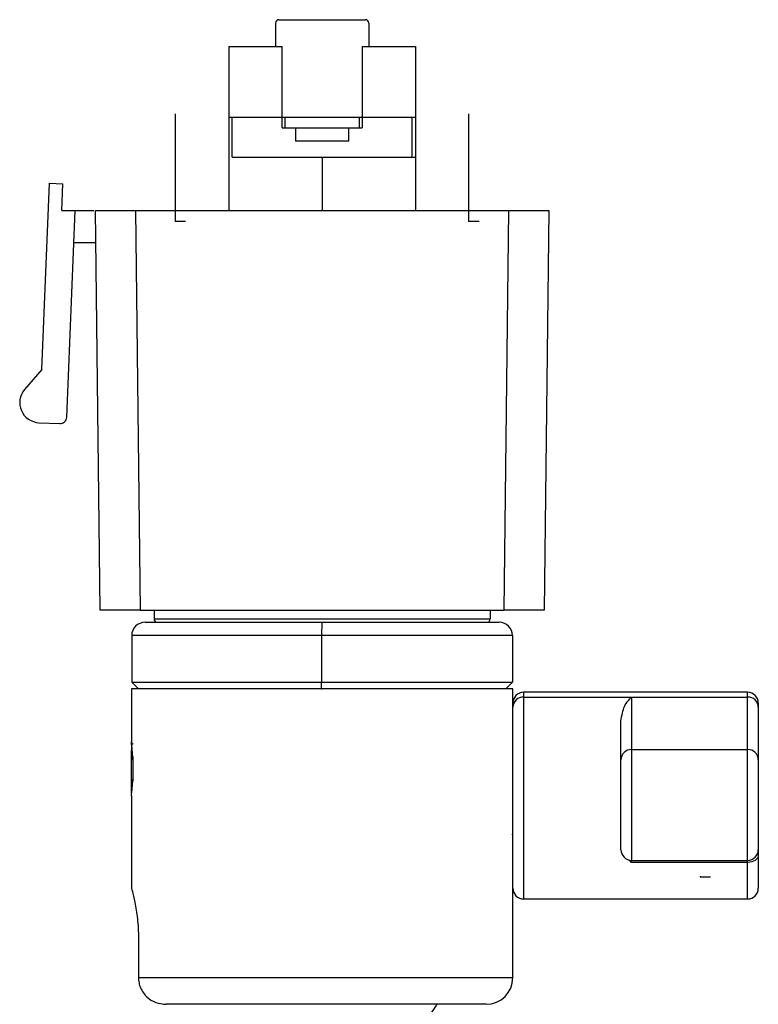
# Model space of a CAD drawing. Header units: millimetres. Extents: x 0 to 342, y 0 to 275.
# Tile 7 of 8: x 117 to 172, y 201 to 275. Entities that reach past the tile are written whole.
import ezdxf

# ---------------------------------------------------------------- set-up
doc = ezdxf.new("R2010")
doc.units = ezdxf.units.MM
doc.header["$PDSIZE"] = -1

msp = doc.modelspace()

# ---------------------------------------------------------------- linework, layer by layer
at = {"color": 7, "linetype": 'Continuous', "lineweight": 25}
for p, q in [((136.073, 275.033), (136.073, 273.283)), ((136.323, 275.283), (142.823, 275.283)), ((143.073, 275.033), (143.073, 273.283)), ((132.573, 273.283), (132.573, 260.983)), ((132.573, 273.283), (136.573, 273.283)), ((136.573, 267.183), (136.573, 273.283)), ((142.573, 273.283), (146.573, 273.283)), ((142.573, 273.283), (142.573, 267.183)), ((146.573, 273.283), (146.573, 260.983)), ((132.573, 267.983), (146.573, 267.983)), ((132.823, 264.983), (132.823, 267.983)), ((136.777, 267.983), (136.777, 267.183)), ((142.37, 267.183), (142.37, 267.983)), ((146.323, 264.983), (146.323, 267.983)), ((136.573, 267.183), (142.573, 267.183)), ((137.573, 267.183), (137.573, 266.183)), ((141.573, 266.183), (141.573, 267.183)), ((141.573, 266.183), (137.573, 266.183)), ((132.823, 264.983), (146.573, 264.983)), ((139.573, 264.983), (139.573, 260.983)), ((118.572, 249.052), (119.148, 263.023)), ((119.148, 263.023), (120.147, 262.982)), ((120.065, 260.983), (120.147, 262.982)), ((120.065, 260.983), (122.457, 260.983)), ((120.427, 245.472), (121.066, 260.983)), ((122.923, 230.983), (122.573, 260.983)), ((125.573, 260.983), (125.923, 230.983)), ((125.573, 260.983), (153.574, 260.983)), ((153.224, 230.983), (153.574, 260.983)), ((156.573, 260.983), (156.223, 230.983)), ((120.967, 258.583), (122.601, 258.583)), ((118.572, 249.052), (117.266, 247.536)), ((118.34, 245.058), (119.906, 244.993)), ((125.923, 230.983), (153.224, 230.983)), ((126.973, 230.983), (126.973, 230.333)), ((152.173, 230.983), (152.173, 230.333)), ((126.298, 230.083), (152.848, 230.083)), ((126.973, 230.333), (152.173, 230.333)), ((139.541, 230.083), (139.538, 229.083)), ((125.298, 229.083), (125.298, 225.583)), ((153.848, 229.083), (125.298, 229.083)), ((139.538, 229.083), (139.538, 225.583)), ((153.848, 229.083), (153.848, 225.583)), ((125.798, 225.083), (125.298, 225.583)), ((125.298, 225.583), (153.848, 225.583)), ((139.539, 225.083), (139.538, 225.583)), ((153.348, 225.083), (153.848, 225.583)), ((125.273, 225.083), (125.273, 221.108)), ((153.873, 225.083), (125.273, 225.083)), ((153.873, 203.433), (153.873, 225.083)), ((171.473, 224.833), (154.673, 224.833)), ((154.673, 224.833), (154.673, 209.333)), ((171.473, 209.333), (171.473, 224.833)), ((154.673, 224.482), (171.473, 224.482)), ((162.773, 224.482), (162.773, 212.079)), ((172.273, 224.033), (172.273, 210.133)), ((161.973, 213.031), (161.973, 222.697)), ((125.278, 220.787), (125.273, 220.796)), ((125.273, 220.331), (125.319, 220.705)), ((125.273, 217.283), (125.273, 220.331)), ((153.842, 220.114), (153.873, 220.114)), ((162.773, 220.538), (171.473, 220.538)), ((125.373, 219.987), (125.373, 218.189)), ((125.273, 217.573), (125.325, 217.529)), ((125.273, 217.283), (125.297, 217.26)), ((125.273, 217.058), (125.273, 210.191)), ((162.773, 212.079), (162.586, 212.267)), ((162.773, 212.231), (171.473, 212.231)), ((171.473, 212.079), (162.773, 212.079)), ((154.673, 209.333), (171.473, 209.333)), ((125.805, 206.383), (125.805, 203.433)), ((125.805, 203.433), (153.873, 203.433)), ((151.873, 201.433), (127.878, 201.433))]:
    msp.add_line(p, q, dxfattribs=at)
at = {"color": 7, "linetype": 'Continuous'}
for p, q in [((128.573, 260.183), (128.573, 268.21)), ((150.573, 260.183), (150.573, 268.21)), ((128.573, 260.183), (129.339, 260.183)), ((150.573, 260.183), (151.339, 260.183)), ((139.573, 225.083), (135.56, 225.083)), ((167.933, 210.998), (168.698, 210.998))]:
    msp.add_line(p, q, dxfattribs=at)
at = {"color": 7, "linetype": 'Continuous', "lineweight": 25, "flags": 128}
msp.add_lwpolyline([(172.273, 212.595), (172.258, 212.494), (172.213, 212.397), (172.139, 212.308), (172.039, 212.23), (171.918, 212.166), (171.78, 212.118), (171.629, 212.088), (171.473, 212.079)], dxfattribs=at)
at = {"color": 7, "linetype": 'Continuous', "lineweight": 25}
for centre, radius, start, end in [((136.323, 275.033), 0.25, 90, 180), ((142.823, 275.033), 0.25, 360, 90), ((118.402, 246.556), 1.5, 139.23055, 267.63966), ((119.927, 245.493), 0.5, 267.63966, 357.63966), ((126.298, 229.083), 1, 90, 180), ((127.223, 230.333), 0.25, 180, 270), ((151.923, 230.333), 0.25, 270, 0), ((152.848, 229.083), 1, 0, 90), ((154.673, 224.033), 0.8, 90, 180), ((171.473, 224.033), 0.8, 0, 90), ((154.656, 223.7), 0.782, 88.70226, 178.64062), ((171.491, 223.7), 0.782, 1.35938, 91.29774), ((162.756, 219.756), 0.782, 88.70226, 178.64062), ((171.491, 219.756), 0.782, 1.35938, 91.29774), ((162.773, 213.031), 0.8, 180, 270), ((171.473, 213.031), 0.8, 270, 0), ((154.673, 210.133), 0.8, 180, 270), ((171.473, 210.133), 0.8, 270, 360), ((151.873, 203.433), 2, 270, 0), ((139.573, 206.509), 10, 287.4576, 329.49984)]:
    msp.add_arc(centre, radius, start, end, dxfattribs=at)
for points, knots in [([(122.573, 260.983), (122.626, 260.983), (122.736, 260.983), (123.548, 260.983), (124.557, 260.983), (125.243, 260.983), (125.573, 260.983)], [0, 0, 0, 0, 0.270268, 0.562427, 0.78973, 1, 1, 1, 1]), ([(153.574, 260.983), (153.999, 260.983), (154.883, 260.983), (155.89, 260.983), (156.475, 260.983), (156.542, 260.983), (156.573, 260.983)], [0, 0, 0, 0, 0.270268, 0.562427, 0.78973, 1, 1, 1, 1]), ([(125.923, 230.983), (125.498, 230.983), (124.613, 230.983), (123.607, 230.983), (123.022, 230.983), (122.955, 230.983), (122.923, 230.983)], [0, 0, 0, 0, 0.270268, 0.562427, 0.78973, 1, 1, 1, 1]), ([(156.223, 230.983), (156.171, 230.983), (156.06, 230.983), (155.249, 230.983), (154.24, 230.983), (153.553, 230.983), (153.224, 230.983)], [0, 0, 0, 0, 0.270268, 0.562427, 0.78973, 1, 1, 1, 1]), ([(161.973, 222.697), (162.044, 223.089), (162.186, 223.873), (162.578, 224.279), (162.773, 224.482)], [0, 0, 0, 0, 0.500046, 1, 1, 1, 1]), ([(125.384, 219.756), (125.384, 219.784), (125.378, 220.063), (125.344, 220.435), (125.313, 220.776), (125.29, 220.967), (125.277, 221.085), (125.274, 221.101), (125.273, 221.108)], [0, 0, 0, 0, 0.034646, 0.355458, 0.550552, 0.677511, 0.844202, 1, 1, 1, 1]), ([(125.273, 221.108), (125.274, 221.102), (125.276, 221.088), (125.287, 220.993), (125.293, 220.944)], [0, 0, 0, 0, 0.483059, 1, 1, 1, 1]), ([(125.385, 220.994), (125.369, 220.967), (125.334, 220.905), (125.298, 220.844), (125.278, 220.81)], [0, 0, 0, 0, 0.4419779, 1, 1, 1, 1]), ([(125.273, 220.796), (125.273, 220.764), (125.273, 220.7), (125.273, 220.454), (125.273, 220.331)], [0, 0, 0, 0, 0.500007, 1, 1, 1, 1]), ([(125.273, 217.058), (125.274, 217.066), (125.276, 217.082), (125.292, 217.209), (125.309, 217.366), (125.325, 217.526), (125.349, 217.795), (125.376, 218.078), (125.382, 218.33), (125.382, 218.33)], [0, 0, 0, 0, 0.161072, 0.333391, 0.500301, 0.561962, 0.667729, 0.999991, 1, 1, 1, 1]), ([(153.873, 214.058), (153.872, 214.064), (153.87, 214.073), (153.855, 214.164), (153.851, 214.19)], [0, 0, 0, 0, 0.713121, 1, 1, 1, 1]), ([(125.273, 210.191), (125.277, 210.176), (125.285, 210.147), (125.366, 209.846), (125.536, 209.149), (125.709, 208.093), (125.793, 207.135), (125.801, 206.634), (125.805, 206.383)], [0, 0, 0, 0, 0.1266154, 0.2527468, 0.5024829, 0.7510539, 0.8757008, 1, 1, 1, 1]), ([(125.805, 203.433), (125.813, 203.302), (125.829, 203.038), (125.954, 202.656), (126.15, 202.302), (126.502, 201.897), (127.08, 201.518), (127.612, 201.462), (127.878, 201.433)], [0, 0, 0, 0, 0.123476, 0.248159, 0.374334, 0.502235, 0.751035, 1, 1, 1, 1])]:
    msp.add_open_spline(points, degree=3, knots=knots, dxfattribs=at)
at = {"color": 7, "linetype": 'Continuous'}
for p in [(128.573, 260.183), (150.573, 260.183), (139.573, 225.083), (167.933, 210.998)]:
    msp.add_point(p, dxfattribs=at)

doc.saveas('drawing.dxf')
